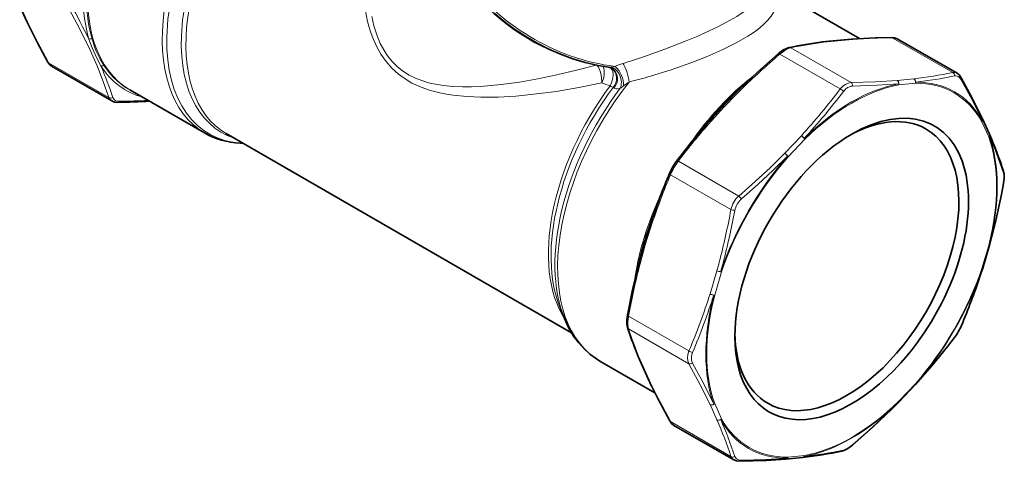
# Model space of a CAD drawing. Extents: x 339 to 858, y 113 to 764.
# Tile 13 of 15: x 706 to 850, y 590 to 655. Entities that reach past the tile are written whole.
import ezdxf

# ---------------------------------------------------------------- set-up
doc = ezdxf.new("R2010")
doc.units = 0

msp = doc.modelspace()

# ---------------------------------------------------------------- linework, layer by layer
at = {"color": 7, "lineweight": 35, "ltscale": 0.061234}
msp.add_line((705.920532, 657.20697), (706.930115, 654.975342), dxfattribs=at)
at = {"color": 7, "lineweight": 13, "ltscale": 0.061236}
for p, q in [((706.049438, 657.068298), (707.059082, 654.836609)), ((848.036743, 637.959229), (847.0271, 640.190918))]:
    msp.add_line(p, q, dxfattribs=at)
at = {"color": 7, "lineweight": 35, "ltscale": 0.232223}
msp.add_line((829.065857, 652.386108), (821.021423, 657.030579), dxfattribs=at)
at = {"color": 7, "lineweight": 35, "ltscale": 0.000201}
for p, q in [((706.930115, 654.975342), (706.933533, 654.968079)), ((818.295532, 590.673157), (818.303528, 590.673889))]:
    msp.add_line(p, q, dxfattribs=at)
at = {"color": 7, "lineweight": 35, "ltscale": 0.107876}
msp.add_line((827.90741, 652.310913), (823.613525, 651.884155), dxfattribs=at)
at = {"color": 7, "lineweight": 13, "ltscale": 0.107152}
msp.add_line((823.813049, 651.843628), (828.078125, 652.267456), dxfattribs=at)
at = {"color": 7, "lineweight": 35, "ltscale": 0.001221}
msp.add_line((827.956116, 652.314392), (827.90741, 652.310913), dxfattribs=at)
at = {"color": 7, "lineweight": 13, "ltscale": 0.001222}
for p, q in [((828.078125, 652.267456), (828.126892, 652.270935)), ((798.696106, 601.295349), (798.674744, 601.339294))]:
    msp.add_line(p, q, dxfattribs=at)
at = {"color": 7, "lineweight": 13, "ltscale": 0.255598}
for p, q in [((842.753296, 647.398682), (833.899109, 652.51062)), ((710.157898, 648.840637), (719.012085, 643.728699)), ((811.376892, 629.283508), (802.522705, 634.395447)), ((810.228821, 627.295044), (801.374634, 632.406982)), ((795.212646, 611.671509), (804.066833, 606.55957)), ((795.212646, 609.796753), (804.066833, 604.684814))]:
    msp.add_line(p, q, dxfattribs=at)
at = {"color": 7, "lineweight": 35, "ltscale": 0.252989}
msp.add_line((843.39624, 647.291199), (834.632446, 652.350952), dxfattribs=at)
at = {"color": 7, "lineweight": 13, "ltscale": 0.255599}
for p, q in [((817.399109, 650.09967), (826.253296, 644.987671)), ((819.022705, 651.037048), (827.876892, 645.925049)), ((810.228821, 591.064636), (801.374634, 596.176636))]:
    msp.add_line(p, q, dxfattribs=at)
at = {"color": 7, "lineweight": 35, "ltscale": 0.252979}
msp.add_line((710.663025, 648.285339), (719.426453, 643.225708), dxfattribs=at)
at = {"color": 7, "lineweight": 13, "ltscale": 0.014344}
msp.add_line((793.216614, 648.304321), (792.651428, 648.205566), dxfattribs=at)
at = {"color": 7, "lineweight": 13, "ltscale": 0.061237}
for p, q in [((837.056519, 646.480835), (834.618958, 646.23938)), ((837.27478, 645.821411), (834.837219, 645.579956))]:
    msp.add_line(p, q, dxfattribs=at)
at = {"color": 7, "lineweight": 35, "ltscale": 0.316399}
msp.add_line((733.038696, 638.54541), (722.078308, 644.873413), dxfattribs=at)
at = {"color": 7, "lineweight": 13, "ltscale": 0.003958}
msp.add_line((793.081421, 645.125977), (792.9552, 645.221558), dxfattribs=at)
at = {"color": 7, "lineweight": 35, "ltscale": 0.0002}
msp.add_line((847.129089, 640.601196), (847.125732, 640.608459), dxfattribs=at)
at = {"color": 7, "lineweight": 35, "ltscale": 0.061238}
msp.add_line((848.138733, 638.369446), (847.129089, 640.601196), dxfattribs=at)
at = {"color": 7, "lineweight": 35}
msp.add_line((786.867432, 609.199402), (736.193359, 638.456116), dxfattribs=at)
at = {"color": 7, "lineweight": 35, "ltscale": 0.00021}
msp.add_line((848.142151, 638.361755), (848.138733, 638.369446), dxfattribs=at)
at = {"color": 7, "lineweight": 13, "ltscale": 0.088611}
for p, q in [((820.556519, 638.120422), (818.118958, 635.547241)), ((808.175293, 618.324341), (807.165649, 614.926758)), ((834.837219, 599.171509), (837.27478, 601.74469))]:
    msp.add_line(p, q, dxfattribs=at)
at = {"color": 7, "lineweight": 13, "ltscale": 0.088612}
for p, q in [((821.04541, 637.617249), (818.607788, 635.044067)), ((847.0271, 618.636169), (848.036743, 622.033813))]:
    msp.add_line(p, q, dxfattribs=at)
at = {"color": 7, "lineweight": 35, "ltscale": 0.088611}
msp.add_line((847.152832, 618.697876), (848.162476, 622.095459), dxfattribs=at)
at = {"color": 7, "lineweight": 35, "ltscale": 0.000235}
for p, q in [((848.162476, 622.095459), (848.1651, 622.104492)), ((834.840088, 599.024963), (834.846619, 599.031738))]:
    msp.add_line(p, q, dxfattribs=at)
at = {"color": 7, "lineweight": 13, "ltscale": 0.088613}
msp.add_line((808.85553, 618.152588), (807.845825, 614.754944), dxfattribs=at)
at = {"color": 7, "lineweight": 35, "ltscale": 0.000238}
msp.add_line((847.150024, 618.688782), (847.152832, 618.697876), dxfattribs=at)
at = {"color": 7, "lineweight": 35, "ltscale": 0.040922}
msp.add_line((785.187012, 612.825195), (785.806519, 611.310059), dxfattribs=at)
at = {"color": 7, "lineweight": 35, "ltscale": 0.232235}
msp.add_line((799.065674, 600.424683), (791.020813, 605.069397), dxfattribs=at)
at = {"color": 7, "lineweight": 35, "ltscale": 0.107877}
msp.add_line((796.774353, 605.397461), (798.551758, 601.465454), dxfattribs=at)
at = {"color": 7, "lineweight": 13, "ltscale": 0.107153}
msp.add_line((798.674744, 601.339294), (796.909302, 605.244934), dxfattribs=at)
at = {"color": 7, "lineweight": 35, "ltscale": 0.001222}
msp.add_line((798.551758, 601.465454), (798.57312, 601.421509), dxfattribs=at)
at = {"color": 7, "lineweight": 35, "ltscale": 0.088613}
msp.add_line((834.846619, 599.031738), (837.284241, 601.60498), dxfattribs=at)
at = {"color": 7, "lineweight": 35, "ltscale": 0.000236}
msp.add_line((837.284241, 601.60498), (837.290649, 601.611938), dxfattribs=at)
at = {"color": 7, "lineweight": 13, "ltscale": 0.061238}
for p, q in [((807.165649, 598.688843), (808.175293, 596.457092)), ((807.845825, 598.829529), (808.85553, 596.597778))]:
    msp.add_line(p, q, dxfattribs=at)
at = {"color": 7, "lineweight": 35, "ltscale": 0.252978}
msp.add_line((810.643372, 590.561646), (801.879944, 595.621216), dxfattribs=at)
at = {"color": 7, "lineweight": 35, "ltscale": 0.061239}
msp.add_line((818.303528, 590.673889), (820.74115, 590.915344), dxfattribs=at)
at = {"color": 7, "lineweight": 13, "ltscale": 0.061239}
msp.add_line((818.607788, 590.967285), (821.04541, 591.208801), dxfattribs=at)
at = {"color": 7, "lineweight": 35, "ltscale": 0.000209}
msp.add_line((820.74115, 590.915344), (820.749451, 590.91626), dxfattribs=at)
at = {"color": 7, "lineweight": 13}
for points in [[(712.850037, 657.348816), (714.716003, 653.858582), (716.254822, 650.696716), (717.274963, 648.377441), (718.186523, 646.078125), (719.012085, 643.728699)], [(797.399841, 649.707825), (800.539612, 650.817505), (803.660278, 652.032288), (805.373474, 652.757202), (807.044556, 653.51355), (808.297241, 654.119629), (809.495667, 654.738525), (811.085938, 655.637695), (812.480286, 656.532593), (813.639709, 657.403381), (814.450134, 658.138916)], [(798.411072, 646.86322), (801.460815, 647.805908), (804.490417, 648.862183), (806.767456, 649.753784), (808.961853, 650.716553), (811.009521, 651.740845), (812.719238, 652.734863), (813.479248, 653.237305), (814.16687, 653.738708), (814.963013, 654.399963), (815.615479, 655.046143), (816.122742, 655.670471), (816.516357, 656.322449), (816.752197, 656.938416), (816.845032, 657.517578), (816.81012, 658.06073)], [(791.300354, 645.888123), (787.919312, 645.19928), (784.59259, 644.638245), (781.313843, 644.206116), (778.687073, 643.957214), (776.093506, 643.811401), (773.530518, 643.786133), (771.512695, 643.870422), (769.515686, 644.069641), (768.525879, 644.221436), (767.54303, 644.414185), (766.151489, 644.772949), (764.783997, 645.24762), (764.113525, 645.535156), (763.454956, 645.859863), (762.436584, 646.460266), (761.467773, 647.16925), (760.514221, 648.03894), (759.649414, 649.026245), (758.884644, 650.118774), (758.296753, 651.158081), (757.793396, 652.251099), (757.372498, 653.384888), (756.941284, 654.909546), (756.63623, 656.466919)], [(790.486938, 648.49585), (787.581421, 647.728271), (784.718811, 647.052185), (781.895752, 646.468872), (779.202576, 645.999268), (776.546265, 645.634094), (775.01062, 645.476013), (773.488159, 645.365112), (772.161865, 645.312012), (770.845032, 645.306641), (769.447632, 645.362854), (768.06311, 645.495544), (766.602051, 645.740601), (765.881104, 645.910583), (765.168762, 646.117004), (764.09082, 646.516357), (763.048157, 647.026855), (762.056091, 647.660706), (761.262573, 648.304504), (760.529236, 649.042664), (759.879883, 649.849548), (759.303162, 650.731018), (758.802124, 651.674927), (758.273926, 652.944946), (757.861694, 654.274841), (757.558716, 655.645081)], [(710.157898, 648.840637), (708.473389, 651.977661), (707.059082, 654.836609)], [(717.868286, 648.305115), (717.196228, 649.630188), (716.573425, 651.020447), (716.071289, 652.2771)], [(718.322876, 648.394958), (717.729614, 649.355469), (717.457214, 649.86145), (717.103516, 650.643311), (716.902283, 651.184021), (716.544678, 652.325317)], [(819.022705, 651.037048), (818.760986, 650.965576), (818.484619, 650.849854), (818.125122, 650.649597), (817.399109, 650.09967)], [(791.300354, 645.888123), (791.299988, 646.152283), (791.196716, 647.018677), (791.093567, 647.442627), (790.957581, 647.847351), (790.806763, 648.182007), (790.628723, 648.469788)], [(791.300354, 645.888123), (791.406738, 646.128967), (791.569092, 646.641724), (791.655945, 647.170837), (791.656738, 647.691772), (791.602234, 648.016174), (791.497314, 648.307068)], [(792.574524, 648.101685), (792.773804, 647.841858), (792.898499, 647.516479), (792.946716, 647.238647), (792.957153, 646.948608), (792.879028, 646.359497), (792.726318, 645.882263), (792.502869, 645.435547)], [(826.253296, 644.987671), (826.620056, 645.378784), (827.016724, 645.667236), (827.437256, 645.851929), (827.876892, 645.925049)], [(827.876892, 645.925049), (831.437561, 646.034851), (834.618958, 646.23938)], [(828.077393, 645.419617), (831.650696, 645.537354), (834.855103, 645.747009)], [(843.033142, 646.901062), (843.21759, 646.916687), (843.392639, 646.888184), (843.562439, 646.815308), (843.720825, 646.699646), (843.994934, 646.345764)], [(843.994934, 646.345825), (845.689148, 643.202393), (847.11438, 640.327332)], [(793.976379, 645.085388), (793.564331, 645.004272), (793.378357, 645.010498), (793.213013, 645.05249), (793.081421, 645.125977)], [(807.313049, 640.254028), (809.226746, 642.374329), (811.040588, 644.228333), (811.626892, 644.807922)], [(826.717224, 644.634277), (827.127075, 645.055786), (827.357056, 645.211487), (827.5979, 645.325439), (827.833801, 645.393127), (828.077393, 645.419617)], [(719.582886, 643.735107), (719.75177, 643.452271), (720.02655, 643.267883), (720.398499, 643.184021), (720.544739, 643.17981)], [(811.376892, 629.283508), (813.80127, 631.414063), (816.032043, 633.488647), (818.118958, 635.547241)], [(811.761475, 628.846375), (814.18866, 630.985474), (816.430847, 633.074829), (818.533325, 635.151123)], [(850.189819, 632.653015), (850.257141, 632.341187), (850.279114, 631.973816), (850.257202, 631.551208), (850.189819, 631.082397)], [(850.189819, 631.082397), (849.557739, 627.911499), (848.874146, 624.925537), (848.129822, 622.066833)], [(796.909302, 619.316284), (797.666016, 622.104553), (798.439209, 624.559387), (798.696106, 625.329163)], [(795.212646, 611.671509), (795.101074, 610.811401), (795.100891, 610.431946), (795.138062, 610.089722), (795.212646, 609.796753)], [(804.066833, 604.684814), (803.910339, 605.102173), (803.860046, 605.558716), (803.911499, 606.046448), (804.066833, 606.55957)], [(804.604797, 604.763916), (804.50592, 604.988098), (804.446655, 605.226257), (804.424927, 605.491821), (804.444763, 605.76886), (804.604858, 606.334473)], [(807.165649, 598.688843), (805.726624, 601.595642), (804.066833, 604.684814)], [(807.710144, 598.730469), (806.28949, 601.610474), (804.604797, 604.763855)], [(834.855103, 599.074402), (832.751587, 597.000488), (830.507324, 594.915283), (828.077393, 592.782593)], [(828.077393, 592.782593), (827.705078, 592.489868), (827.350159, 592.259583), (827.020996, 592.09491), (826.717224, 591.997314)], [(811.761475, 590.515808), (811.317932, 590.576294), (811.138611, 590.655579), (810.990601, 590.766235), (810.878418, 590.903564), (810.799683, 591.071106)], [(818.533325, 590.823547), (815.330811, 590.6203), (811.761475, 590.515808)]]:
    msp.add_lwpolyline(points, dxfattribs=at)
at = {"color": 7, "lineweight": 35}
for points in [[(792.263916, 648.186035), (790.773376, 648.440796), (788.833008, 648.892029), (787.035339, 649.431824), (785.258667, 650.083374), (783.51178, 650.843079), (781.803162, 651.707092), (780.141235, 652.670959), (778.53418, 653.729858), (776.989868, 654.87854), (775.51593, 656.111328)], [(706.933533, 654.968079), (708.485291, 651.843079), (710.047546, 648.942444)], [(827.956116, 652.314392), (831.442383, 652.496765), (833.755798, 652.555298)], [(834.632446, 652.350952), (834.199158, 652.514465), (833.755798, 652.555298)], [(811.410767, 644.864563), (814.166077, 647.486694), (817.209412, 650.180542)], [(817.209412, 650.180542), (817.865601, 650.668518), (818.393188, 650.946655), (818.785095, 651.071167)], [(710.047546, 648.942444), (710.327209, 648.554382), (710.663025, 648.285339)], [(843.39624, 647.291199), (843.731934, 647.022217), (844.011658, 646.634033)], [(847.125732, 640.608459), (845.574768, 643.731873), (844.011658, 646.634033)], [(811.410767, 644.864563), (809.362122, 642.802429), (807.418823, 640.675964), (807.074036, 640.286499)], [(720.303467, 643.02124), (719.827148, 643.069458), (719.426453, 643.225708)], [(850.228271, 631.117126), (850.322754, 631.929382), (850.299805, 632.525818), (850.211731, 632.927002)], [(848.1651, 622.104492), (849.084351, 625.686646), (849.916077, 629.499268), (850.228271, 631.117126)], [(798.548523, 625.519897), (797.663757, 622.7854), (796.885864, 619.986572), (796.752197, 619.475159)], [(795.047729, 611.795349), (795.859009, 615.777832), (796.752197, 619.475159)], [(785.806519, 611.310059), (786.42804, 609.974304), (787.160645, 608.739807), (787.909363, 607.728088), (788.713257, 606.841675), (789.549683, 606.085999), (790.513306, 605.381042), (791.020813, 605.069397)], [(795.06427, 609.985474), (794.968018, 610.456604), (794.960938, 611.126526), (795.047729, 611.795349)], [(837.290649, 601.611938), (839.685974, 604.343018), (842.058838, 607.268066), (843.016663, 608.514343)], [(801.264282, 596.278442), (799.489685, 599.589844), (798.57312, 601.421509)], [(828.066528, 592.731934), (831.077515, 595.396118), (833.80658, 597.990051), (834.840088, 599.024963)], [(801.879944, 595.621216), (801.521484, 595.914734), (801.264282, 596.278442)], [(826.490906, 591.841309), (826.946777, 591.993347), (827.53125, 592.322632), (828.066528, 592.731934)], [(811.520203, 590.357178), (815.375061, 590.480957), (818.295532, 590.673157)], [(810.643372, 590.561646), (811.044128, 590.405334), (811.520203, 590.357178)]]:
    msp.add_lwpolyline(points, dxfattribs=at)
at = {"color": 7, "lineweight": 13}
for centre, radius, start, end in [((618.149353, 604.51416), 108.950159, 26.001504, 29.056147), ((707.200623, 655.098083), 0.297197, 205.961421, 241.573768), ((831.807617, 589.707214), 62.648391, 97.331473, 101.775317), ((823.651428, 651.562256), 0.32432, 60.126838, 96.71485), ((827.973022, 652.025452), 0.289555, 57.925018, 93.351494), ((835.353943, 547.231018), 105.288967, 90.791697, 93.935899), ((833.756226, 652.305786), 0.249648, 55.103897, 90.09932), ((887.887695, 567.386475), 108.673579, 130.437803, 134.567294), ((818.854919, 650.717346), 0.36084, 62.309849, 101.162656), ((710.263855, 649.066833), 0.249648, 209.900897, 244.896068), ((797.588074, 638.166199), 11.040736, 106.961596, 113.325297), ((756.815247, 770.023987), 126.976734, 287.201774, 288.640076), ((658.151367, 623.287781), 64.745281, 18.409918, 22.73046), ((792.386963, 649.481262), 1.301909, 264.575188, 281.713499), ((829.846069, 709.434448), 63.364691, 276.533982, 281.753346), ((842.933472, 646.497498), 0.918766, 59.756485, 101.305147), ((816.961731, 712.249268), 71.149857, 248.858875, 249.893539), ((802.717163, 634.29187), 13.862241, 122.297488, 126.377583), ((768.068237, 751.028992), 108.495143, 284.541996, 286.240514), ((829.886597, 711.137634), 65.568467, 276.497707, 281.566356), ((787.546265, 654.70752), 11.573165, 303.753413, 306.901686), ((748.789551, 703.430115), 97.036004, 317.697015, 322.967295), ((747.843872, 704.354919), 98.931283, 317.673072, 322.868062), ((825.777405, 643.881409), 1.204748, 38.699623, 66.725245), ((719.882874, 644.023499), 0.919119, 198.704386, 240.227264), ((719.102661, 753.488403), 110.317742, 270.748969, 272.947204), ((880.816772, 575.279846), 98.10465, 138.524651, 142.945505), ((847.829407, 638.237427), 0.33714, 332.776597, 21.682828), ((819.847046, 636.894226), 1.417263, 36.592175, 59.946576), ((790.653015, 613.161865), 62.646479, 18.127413, 23.440782), ((809.104675, 629.269714), 8.342816, 142.090037, 157.90993), ((849.861145, 632.818054), 0.367418, 333.335563, 17.260899), ((891.718567, 594.159729), 98.105978, 157.054558, 161.475344), ((850.177185, 631.136536), 0.055097, 283.133078, 339.197745), ((813.824951, 626.544434), 3.674067, 131.789415, 168.210579), ((813.680664, 626.627747), 2.933793, 130.860551, 169.139075), ((810.133484, 627.804077), 1.933163, 32.628637, 49.954016), ((703.46637, 646.959106), 108.557507, 345.393837, 349.563902), ((701.913086, 647.428284), 110.752533, 345.356728, 349.465983), ((810.888367, 629.111572), 1.933185, 250.045641, 267.370819), ((715.170044, 644.067017), 96.502136, 344.528575, 345.303178), ((902.08728, 591.983582), 108.672158, 165.432714, 169.562247), ((808.872437, 619.692566), 1.536278, 243.000471, 264.512173), ((713.557251, 644.538574), 98.755535, 344.509737, 345.270991), ((758.479248, 646.84259), 93.010834, 341.556929, 342.355366), ((847.084229, 618.713867), 0.070589, 295.238728, 339.14066), ((753.645203, 648.549011), 98.136885, 337.020727, 341.504698), ((714.714233, 644.42627), 97.044405, 337.033281, 342.303079), ((713.447876, 644.780518), 98.931979, 337.132084, 342.327008), ((795.40564, 610.101929), 0.360841, 198.83737, 237.690122), ((854.718994, 629.389954), 62.649194, 198.224729, 202.668546), ((836.575317, 613.409546), 8.069957, 323.154763, 336.845109), ((843.954285, 610.316101), 0.089356, 297.008744, 335.258212), ((765.487366, 667.002014), 97.094942, 317.704675, 323.001637), ((842.943787, 608.565796), 0.089359, 324.741437, 2.99035), ((804.786987, 607.524841), 1.204747, 233.274706, 261.300351), ((797.072144, 605.525574), 0.324321, 203.285408, 239.87316), ((798.831787, 601.551331), 0.289555, 206.648511, 242.074981), ((893.275757, 647.555969), 105.287659, 206.064092, 209.208343), ((834.791138, 599.066284), 0.064284, 319.87284, 7.215601), ((750.04425, 571.222595), 63.371458, 18.246693, 23.465501), ((748.588928, 570.334534), 65.576265, 18.434652, 23.502708), ((801.480591, 596.402832), 0.249648, 209.90061, 244.89604), ((828.02417, 592.766479), 0.055099, 320.801869, 16.865646), ((811.099609, 591.359497), 0.91912, 198.7044, 240.235187), ((818.256348, 590.994629), 0.324669, 276.949995, 328.290536), ((813.830322, 653.292847), 62.635976, 276.558762, 281.873059), ((826.409912, 592.199402), 0.367422, 282.739045, 326.66408)]:
    msp.add_arc(centre, radius, start, end, dxfattribs=at)
at = {"color": 7, "lineweight": 35}
for centre, radius, start, end in [((831.6651, 589.282043), 63.117511, 97.328877, 101.774743), ((792.043518, 646.773987), 1.429596, 51.204026, 81.128161), ((718.682312, 753.591675), 110.581992, 270.840001, 273.271856), ((880.907532, 575.02356), 98.543105, 138.525908, 142.949425), ((789.581665, 612.937866), 63.840666, 18.246857, 23.467958), ((739.01709, 650.524109), 13.514403, 266.943939, 268.620081), ((809.057434, 629.296997), 8.499528, 143.115973, 156.883981), ((891.986877, 594.208862), 98.545499, 157.050651, 161.474073), ((758.043884, 647.019775), 93.501594, 341.568214, 342.362122), ((753.346375, 648.681519), 98.484111, 337.049494, 341.515133), ((855.015808, 629.725891), 63.118143, 198.225303, 202.671155), ((836.218079, 613.615784), 8.500089, 323.116593, 336.883423), ((813.486572, 654.345764), 63.843372, 276.532097, 281.752984)]:
    msp.add_arc(centre, radius, start, end, dxfattribs=at)
at = {"color": 7, "lineweight": 13}
for centre, major_axis, ratio, start_param, end_param in [((737.078308, 670.854126), (-15, -25.980774), 0.57735, 4.374840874, 6.2831853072), ((790.917236, 671.441589), (22.088989, -15.526672), 0.788675, 3.2892861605, 5.3097491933), ((748.038208, 664.526428), (-15, -25.980774), 0.57735, 4.3738917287, 6.2831591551), ((748.568542, 664.220215), (-14.899536, -25.806702), 0.57735, 4.3713874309, 6.5795364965), ((749.913452, 663.443787), (14.350464, 24.855774), 0.57735, 1.235994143, 3.2598660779), ((750.443726, 663.137573), (14.25, 24.681702), 0.57735, 1.235994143, 3.1415651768), ((736.671509, 671.08905), (15.170105, 26.275452), 0.57735, 2.073149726, 2.6392375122), ((736.929138, 670.940308), (15.01123, 26.000244), 0.57735, 2.073149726, 2.6392375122), ((789.770813, 669.810608), (-20.452759, 14.376526), 0.788675, 1.1839351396, 1.9576531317), ((707.385681, 655.181458), (-0.455566, -0.206116), 0.754344, 6.2831789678, 6.7792441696), ((716.287415, 651.979248), (0.479614, 0.141357), 0.715617, 0.8104014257, 1.8195429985), ((832.486084, 650.032776), (2.374023, 2.134766), 0.53056, 0.1711837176, 0.5585349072), ((817.534424, 649.800598), (0.325012, -0.379944), 0.235908, 2.2528906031, 3.141591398), ((711.597351, 651.303528), (-0.661865, -3.123596), 0.530545, 5.7246775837, 6.1120976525), ((718.094543, 647.984924), (-0.418091, -0.274231), 0.784008, 3.7303298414, 4.7394791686), ((736.929138, 670.940308), (15.01123, 26.000244), 0.57735, 2.8585478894, 3.1801358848), ((794.596191, 647.006836), (0.555298, -1.921387), 0.250681, 0.9543094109, 2.6022742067), ((736.671509, 671.08905), (15.170105, 26.275452), 0.57735, 2.8585478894, 3.2913571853), ((792.600037, 646.291626), (0.638, -1.895508), 0.751809, 0.6581162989, 2.6877277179), ((791.616028, 646.38562), (-1.130188, -1.651123), 0.885544, 1.4686013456, 3.0442421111), ((791.696899, 646.321289), (-1.242554, -1.5672), 0.914435, 1.5325611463, 3.1415924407), ((793.386963, 646.590454), (0.761536, -1.849304), 0.437834, 0.7420156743, 2.5406562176), ((842.617981, 646.943359), (0.102295, -0.489441), 0.822105, 1.3153299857, 2.5606619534), ((806.020996, 631.050049), (-15, -25.980774), 0.57735, 4.4562668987, 6.2831738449), ((816.980896, 624.722351), (-15, -25.980774), 0.57735, 4.094270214, 4.573008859), ((817.130127, 624.63623), (15.01123, 26.000244), 0.57735, 1.0219911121, 1.3498574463), ((827.919983, 618.406677), (15.108521, 26.168701), 0.57735, 0.4548321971, 1.1159660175), ((827.941284, 618.394348), (15.02301, 26.02063), 0.57735, 0.4548321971, 1.1159641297), ((827.741577, 645.469788), (0.008057, -0.499939), 0.674151, 1.4594565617, 2.7047876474), ((834.483643, 645.784119), (0.049316, -0.497559), 0.754344, 1.0747374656, 2.6455337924), ((834.483643, 645.784119), (0.041321, -0.498291), 0.741107, 1.4350797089, 2.6575124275), ((834.483643, 645.784119), (-0.089111, 0.492004), 0.733487, 4.1564689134, 4.5055347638), ((836.921265, 646.025574), (0.049316, -0.497559), 0.754344, 1.0747374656, 2.6455337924), ((836.921265, 646.025574), (0.057617, -0.496643), 0.767197, 1.4103438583, 2.6327765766), ((827.941284, 618.394348), (15.02301, 26.02063), 0.57735, 5.9526193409, 6.6137512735), ((836.921265, 646.025574), (-0.006348, 0.499939), 0.77229, 4.2820567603, 4.6311226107), ((827.919983, 618.406677), (15.108521, 26.168701), 0.57735, 5.9526193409, 6.6137512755), ((843.574707, 646.391052), (0.436951, 0.242981), 0.67415, 5.4746600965, 6.283195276), ((803.615479, 632.438904), (14.25, 24.681702), 0.57735, 1.3694690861, 2.848799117), ((804.145813, 632.13269), (14.350464, 24.855774), 0.57735, 1.3694453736, 2.7210485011), ((805.490662, 631.356262), (-14.899536, -25.806702), 0.57735, 4.5051073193, 5.8626411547), ((791.917175, 646.120911), (1.203979, -0.897217), 0.16394, 5.3379158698, 5.8611698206), ((811.762207, 644.508911), (0.35144, -0.355652), 0.289233, 2.233999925, 3.1415924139), ((719.338684, 644.073486), (0.474976, 0.156128), 0.822102, 3.7225332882, 4.9678655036), ((720.29541, 643.521118), (0.008057, -0.499939), 0.674151, 0.0000012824, 0.8085264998), ((807.448364, 639.955017), (0.374329, -0.331482), 0.335191, 2.2131921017, 3.1415904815), ((846.673523, 640.395081), (0.436157, 0.244507), 0.77229, 5.1427212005, 5.4917870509), ((846.673523, 640.395081), (-0.455566, -0.206116), 0.754344, 2.0668551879, 3.1415925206), ((846.673523, 640.395081), (-0.452209, -0.213379), 0.741107, 2.403240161, 3.1415945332), ((847.683228, 638.16333), (-0.455566, -0.206116), 0.754344, 2.0668551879, 3.1415925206), ((820.691833, 637.821411), (0.362976, -0.343872), 0.31246, 0.6532635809, 2.2240599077), ((820.691833, 637.821411), (-0.348816, 0.358276), 0.358696, 3.8084369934, 4.1575028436), ((827.941284, 618.394348), (15.02301, 26.02063), 0.57735, 5.1672211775, 5.8283531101), ((847.683228, 638.16333), (0.470642, 0.168823), 0.733487, 5.2683090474, 5.6173748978), ((827.919983, 618.406677), (15.108521, 26.168701), 0.57735, 5.1672211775, 5.8283531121), ((818.254272, 635.248169), (0.362976, -0.343872), 0.31246, 0.6532635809, 2.2240599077), ((818.254272, 635.248169), (0.356445, -0.350647), 0.299335, 1.0073801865, 2.2298129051), ((802.65802, 634.096436), (0.398682, -0.301758), 0.383859, 2.1855280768, 3.1415900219), ((827.919983, 618.406677), (15.108521, 26.168701), 0.57735, 1.2402303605, 1.9013640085), ((827.941284, 618.394348), (15.02301, 26.02063), 0.57735, 1.2402303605, 1.9013625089), ((818.254272, 635.248169), (-0.37616, 0.329407), 0.265017, 3.7835442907, 4.1326101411), ((801.701294, 632.439331), (0.460693, -0.194397), 0.38386, 3.1415966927, 4.0976580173), ((816.980896, 624.722351), (-15, -25.980774), 0.57735, 4.8517715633, 5.3305081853), ((817.130127, 624.63623), (15.01123, 26.000244), 0.57735, 1.7917351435, 2.1196008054), ((799.022766, 625.361511), (0.474243, -0.158447), 0.335192, 3.1415952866, 4.0699903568), ((847.683228, 622.237915), (-0.479309, 0.142456), 0.31246, 2.4883290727, 3.1415863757), ((847.683228, 622.237915), (0.48468, -0.122925), 0.358696, 5.6163409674, 5.9654068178), ((847.683228, 622.237915), (-0.481873, 0.133423), 0.299335, 2.8309396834, 3.1415940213), ((797.235901, 619.348633), (0.483704, -0.126526), 0.289233, 3.1415942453, 4.0491882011), ((808.501953, 618.356689), (0.479309, -0.142456), 0.31246, 4.0591253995, 5.6299217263), ((808.501953, 618.356689), (-0.473328, 0.161072), 0.265017, 2.1505751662, 2.4996410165), ((827.941284, 618.394348), (15.02301, 26.02063), 0.57735, 4.3818230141, 5.0429549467), ((827.919983, 618.406677), (15.108521, 26.168701), 0.57735, 4.3818230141, 5.0429556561), ((846.673523, 618.840271), (0.473328, -0.161072), 0.265017, 5.6412336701, 5.9902995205), ((846.673523, 618.840271), (-0.479309, 0.142456), 0.31246, 2.4883290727, 3.1415863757), ((827.919983, 618.406677), (15.108521, 26.168701), 0.57735, 2.0256285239, 2.6867604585), ((827.941284, 618.394348), (15.02301, 26.02063), 0.57735, 2.0256285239, 2.6867604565), ((807.49231, 614.959106), (0.479309, -0.142456), 0.31246, 4.0591253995, 5.6299217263), ((807.49231, 614.959106), (0.476501, -0.151489), 0.325425, 4.0651781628, 5.2876108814), ((807.49231, 614.959106), (-0.48468, 0.122925), 0.358696, 2.1256824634, 2.4747483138), ((795.539307, 611.703918), (0.491577, -0.091492), 0.235909, 3.1415932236, 4.0302945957), ((804.393433, 605.029663), (0.436951, 0.242981), 0.674152, 3.5784057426, 4.8237377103), ((836.921265, 601.948853), (-0.362976, 0.343872), 0.31246, 3.1415989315, 3.7948562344), ((836.921265, 601.948853), (0.37616, -0.329407), 0.265017, 0.2928857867, 0.6419516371), ((836.921265, 601.948853), (-0.369446, 0.336914), 0.325425, 3.1415925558, 3.440439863), ((807.49231, 599.033691), (0.452209, 0.213379), 0.741107, 3.6256728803, 4.8481055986), ((807.49231, 599.033691), (0.455566, 0.206116), 0.754344, 3.6376515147, 5.2084478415), ((807.49231, 599.033691), (-0.470642, -0.168823), 0.733487, 1.7776505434, 2.1267163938), ((827.919983, 618.406677), (15.108521, 26.168701), 0.57735, 3.5964248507, 4.2575567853), ((827.941284, 618.394348), (15.02301, 26.02063), 0.57735, 3.5964248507, 4.2575567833), ((834.483643, 599.37561), (-0.362976, 0.343872), 0.31246, 3.1415989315, 3.7948562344), ((834.483643, 599.37561), (0.348816, -0.358276), 0.358696, 0.3177784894, 0.6668443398), ((808.501953, 596.801941), (0.455566, 0.206116), 0.754344, 3.6376515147, 5.2084478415), ((808.501953, 596.801941), (0.458923, 0.198425), 0.767197, 3.6504087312, 4.8728414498), ((827.919983, 618.406677), (15.108521, 26.168701), 0.57735, 2.8110266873, 3.4721586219), ((808.501953, 596.801941), (-0.436157, -0.244507), 0.77229, 1.6520626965, 2.0011285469), ((827.941284, 618.394348), (15.02301, 26.02063), 0.57735, 2.8110266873, 3.4721586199), ((802.813416, 598.637817), (-0.661011, -3.121948), 0.530666, 5.7244437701, 6.1120805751), ((810.555481, 591.409485), (0.474976, 0.156128), 0.822104, 3.7225356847, 4.9678667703), ((818.254272, 591.171448), (-0.049316, 0.497559), 0.754344, 3.1415927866, 4.2163301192), ((818.254272, 591.171448), (0.006348, -0.499939), 0.77229, 0.7913982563, 1.1404641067), ((820.691833, 591.412903), (-0.049316, 0.497559), 0.754344, 3.1415927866, 4.2163301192), ((820.691833, 591.412903), (-0.057617, 0.496643), 0.767197, 3.1415934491, 3.8552092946), ((820.691833, 591.412903), (0.089111, -0.492004), 0.733487, 0.6658104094, 1.0148762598), ((811.512146, 590.857117), (0.008057, -0.499939), 0.674155, 6.2831800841, 7.091715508)]:
    msp.add_ellipse(centre, major_axis=major_axis, ratio=ratio, start_param=start_param, end_param=end_param, dxfattribs=at)
at = {"color": 7, "lineweight": 35}
for centre, major_axis, ratio, start_param, end_param in [((827.941284, 618.583984), (12.11615, 20.985718), 0.57735, 4.426990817, 7.0687851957), ((827.234192, 618.992249), (11.61615, 20.11969), 0.57735, 6.2831669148, 7.0465642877), ((746.62207, 662.234436), (-13.537048, -23.715637), 0.634859, 6.2800471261, 6.5917408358), ((827.941284, 618.583984), (12.11615, 20.985718), 0.57735, 0.7855998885, 2.355962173), ((827.234192, 618.992249), (11.61615, 20.11969), 0.57735, 3.1415742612, 6.2831669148), ((827.941284, 618.583984), (12.11615, 20.985718), 0.57735, 2.3559621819, 4.426990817), ((827.234192, 618.992249), (11.61615, 20.11969), 0.57735, 2.3782161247, 3.1415742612)]:
    msp.add_ellipse(centre, major_axis=major_axis, ratio=ratio, start_param=start_param, end_param=end_param, dxfattribs=at)

doc.saveas('drawing.dxf')
